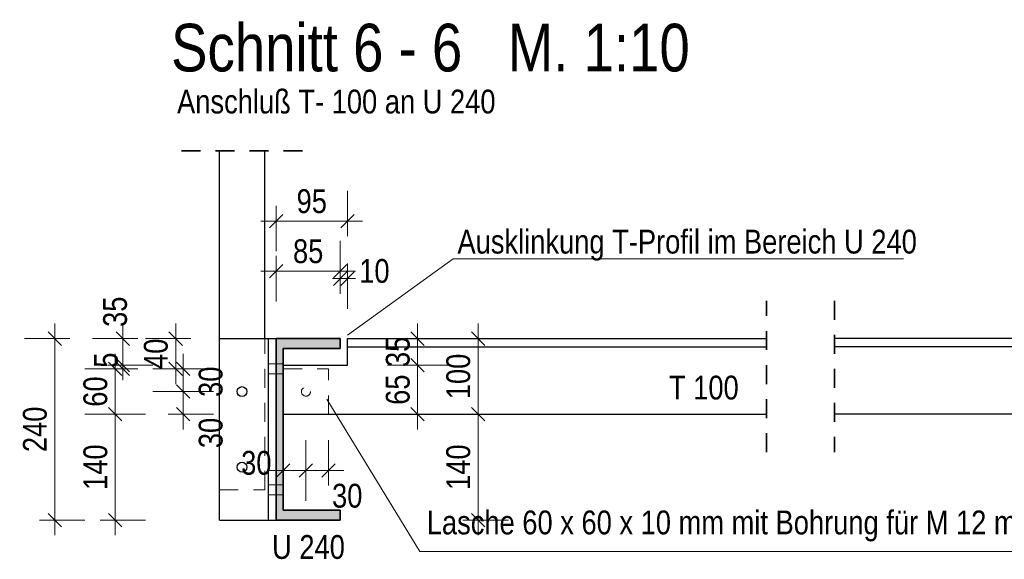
# Model space of a CAD drawing. Header units: millimetres. Extents: x 0 to 91, y -53.4 to 42.
# Tile 3 of 180: x 12.5 to 19, y -45 to -41.5. Entities that reach past the tile are written whole.
import ezdxf

# ---------------------------------------------------------------- set-up
doc = ezdxf.new("R2010")
doc.units = ezdxf.units.MM
doc.linetypes.add('HIDDEN', pattern=[0.375, 0.25, -0.125])
doc.layers.add('Achsen', color=7, linetype='Continuous', lineweight=20)
doc.layers.add('Schraffuren', color=7, linetype='Continuous', lineweight=20)
doc.styles.add('Arial Narrow', font='ARIALN.TTF')
doc.dimstyles.new('Arch_Strakon_dimstyle', dxfattribs={"dimtxt": 1, "dimasz": 1, "dimexe": 1.25, "dimexo": 0.0625, "dimgap": 1, "dimtad": 0, "dimdec": 5, "dimzin": 12, "dimdsep": 46, "dimtxsty": 'Arial Narrow', "dimblk": 'Arrowhead_Tick', "dimsah": 1, "dimcen": 0, "dimse1": 1, "dimse2": 1, "dimclrd": 6, "dimclrt": 2, "dimazin": 0, "dimtfac": 1, "dimtdec": 4, "dimtmove": 0, "dimatfit": 3, "dimldrblk": 'NONE', "dimfxl": 1, "dimtvp": 1, "dimtolj": 1, "dimtzin": 0, "dimlwd": 13, "dimarcsym": 2})

# ---------------------------------------------------------------- blocks, each defined once
blk = doc.blocks.new('Arrowhead_Tick')
at = {"color": 0, "linetype": 'Continuous', "lineweight": -2}
for p, q in [((0, 20), (0, -10)), ((-1, 0), (0, 0)), ((10, 0), (0, 0))]:
    blk.add_line(p, q, dxfattribs=at)
at = {"color": 2, "linetype": 'Continuous', "lineweight": 35}
blk.add_line((4.42, 4.42), (-4.42, -4.42), dxfattribs=at)
blk = doc.blocks.new('*D295')
at = {"layer": 'Defpoints', "color": 0}
for p in [(14.3623, -43.9185), (14.2122, -44.0685), (14.3623, -44.4408)]:
    blk.add_point(p, dxfattribs=at)
at = {"layer": 'Schraffuren', "color": 6, "linetype": 'Continuous', "lineweight": 13}
blk.add_line((14.2222, -44.4408), (14.3523, -44.4408), dxfattribs=at)
at = {"layer": 'Schraffuren', "color": 6, "lineweight": 13, "xscale": 0.01, "yscale": 0.01, "zscale": 0.01}
for p, rotation in [((14.3623, -44.4408), 2.711376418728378e-12), ((14.2122, -44.4408), 180.0000000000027)]:
    blk.add_blockref('Arrowhead_Tick', p, dxfattribs=dict(at, rotation=rotation))
at = {"layer": 'Schraffuren', "color": 2, "lineweight": 35, "insert": (14.0342, -44.3908), "char_height": 0.1575, "attachment_point": 5, "style": 'Arial Narrow'}
blk.add_mtext('\\A1;30', dxfattribs=at)
blk = doc.blocks.new('_None')
blk = doc.blocks.new('*D296')
at = {"layer": 'Defpoints', "color": 0}
for p in [(14.3623, -43.9185), (14.5122, -44.0685), (14.5122, -44.4408)]:
    blk.add_point(p, dxfattribs=at)
at = {"layer": 'Schraffuren', "color": 6, "linetype": 'Continuous', "lineweight": 13}
blk.add_line((14.3723, -44.4408), (14.5022, -44.4408), dxfattribs=at)
at = {"layer": 'Schraffuren', "color": 6, "lineweight": 13, "xscale": 0.01, "yscale": 0.01, "zscale": 0.01}
for p, rotation in [((14.5122, -44.4408), 359.9999999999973), ((14.3623, -44.4408), 179.9999999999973)]:
    blk.add_blockref('Arrowhead_Tick', p, dxfattribs=dict(at, rotation=rotation))
at = {"layer": 'Schraffuren', "color": 2, "lineweight": 35, "insert": (14.6354, -44.6084), "char_height": 0.1575, "attachment_point": 5, "style": 'Arial Narrow'}
blk.add_mtext('\\A1;30', dxfattribs=at)
blk = doc.blocks.new('*D297')
at = {"layer": 'Defpoints', "color": 0}
for p in [(13.1009, -43.7685), (14.2122, -43.7685), (14.2122, -44.0685)]:
    blk.add_point(p, dxfattribs=at)
at = {"layer": 'Schraffuren', "color": 6, "linetype": 'Continuous', "lineweight": 13}
blk.add_line((13.1009, -44.0585), (13.1009, -43.7785), dxfattribs=at)
at = {"layer": 'Schraffuren', "color": 6, "lineweight": 13, "xscale": 0.01, "yscale": 0.01, "zscale": 0.01}
for p, rotation in [((13.1009, -43.7685), 90), ((13.1009, -44.0685), 270)]:
    blk.add_blockref('Arrowhead_Tick', p, dxfattribs=dict(at, rotation=rotation))
at = {"layer": 'Schraffuren', "color": 2, "lineweight": 35, "insert": (12.9705, -43.9185), "char_height": 0.1575, "attachment_point": 5, "rotation": 90, "style": 'Arial Narrow'}
blk.add_mtext('\\A1;60', dxfattribs=at)
blk = doc.blocks.new('*D298')
at = {"layer": 'Defpoints', "color": 0}
for p in [(13.1509, -43.7435), (14.2122, -43.7435), (14.2122, -43.7685)]:
    blk.add_point(p, dxfattribs=at)
at = {"layer": 'Schraffuren', "color": 6, "linetype": 'Continuous', "lineweight": 13}
for p, q in [((13.1509, -43.7335), (13.1509, -43.7235)), ((13.1509, -43.7685), (13.1509, -43.7435)), ((13.1509, -43.7785), (13.1509, -43.7885))]:
    blk.add_line(p, q, dxfattribs=at)
at = {"layer": 'Schraffuren', "color": 6, "lineweight": 13, "xscale": 0.01, "yscale": 0.01, "zscale": 0.01}
for p, rotation in [((13.1509, -43.7685), 90), ((13.1509, -43.7435), 270)]:
    blk.add_blockref('Arrowhead_Tick', p, dxfattribs=dict(at, rotation=rotation))
at = {"layer": 'Schraffuren', "color": 2, "lineweight": 35, "insert": (13.0409, -43.7108), "char_height": 0.1575, "attachment_point": 5, "rotation": 90, "style": 'Arial Narrow'}
blk.add_mtext('\\A1;5', dxfattribs=at)
blk = doc.blocks.new('*D299')
at = {"layer": 'Defpoints', "color": 0}
for p in [(13.1509, -43.5685), (14.1647, -43.5685), (14.2122, -43.7435)]:
    blk.add_point(p, dxfattribs=at)
at = {"layer": 'Schraffuren', "color": 6, "linetype": 'Continuous', "lineweight": 13}
blk.add_line((13.1509, -43.7335), (13.1509, -43.5785), dxfattribs=at)
at = {"layer": 'Schraffuren', "color": 6, "lineweight": 13, "xscale": 0.01, "yscale": 0.01, "zscale": 0.01}
for p, rotation in [((13.1509, -43.5685), 90), ((13.1509, -43.7435), 270)]:
    blk.add_blockref('Arrowhead_Tick', p, dxfattribs=dict(at, rotation=rotation))
at = {"layer": 'Schraffuren', "color": 2, "lineweight": 35, "insert": (13.1009, -43.3905), "char_height": 0.1575, "attachment_point": 5, "rotation": 90, "style": 'Arial Narrow'}
blk.add_mtext('\\A1;35', dxfattribs=at)
blk = doc.blocks.new('*D301')
at = {"layer": 'Defpoints', "color": 0}
for p in [(13.5509, -43.9185), (14.3623, -43.9185), (14.2122, -44.0685)]:
    blk.add_point(p, dxfattribs=at)
at = {"layer": 'Schraffuren', "color": 6, "linetype": 'Continuous', "lineweight": 13}
blk.add_line((13.5509, -44.0585), (13.5509, -43.9285), dxfattribs=at)
at = {"layer": 'Schraffuren', "color": 6, "lineweight": 13, "xscale": 0.01, "yscale": 0.01, "zscale": 0.01}
for p, rotation in [((13.5509, -43.9185), 90), ((13.5509, -44.0685), 270)]:
    blk.add_blockref('Arrowhead_Tick', p, dxfattribs=dict(at, rotation=rotation))
at = {"layer": 'Schraffuren', "color": 2, "lineweight": 35, "insert": (13.7333, -44.1925), "char_height": 0.1575, "attachment_point": 5, "rotation": 90, "style": 'Arial Narrow'}
blk.add_mtext('\\A1;30', dxfattribs=at)
blk = doc.blocks.new('*D302')
at = {"layer": 'Defpoints', "color": 0}
for p in [(13.5509, -43.7685), (14.2122, -43.7685), (14.3623, -43.9185)]:
    blk.add_point(p, dxfattribs=at)
at = {"layer": 'Schraffuren', "color": 6, "linetype": 'Continuous', "lineweight": 13}
blk.add_line((13.5509, -43.9085), (13.5509, -43.7785), dxfattribs=at)
at = {"layer": 'Schraffuren', "color": 6, "lineweight": 13, "xscale": 0.01, "yscale": 0.01, "zscale": 0.01}
for p, rotation in [((13.5509, -43.7685), 90), ((13.5509, -43.9185), 270)]:
    blk.add_blockref('Arrowhead_Tick', p, dxfattribs=dict(at, rotation=rotation))
at = {"layer": 'Schraffuren', "color": 2, "lineweight": 35, "insert": (13.733, -43.8535), "char_height": 0.1575, "attachment_point": 5, "rotation": 90, "style": 'Arial Narrow'}
blk.add_mtext('\\A1;30', dxfattribs=at)
blk = doc.blocks.new('*D303')
at = {"layer": 'Defpoints', "color": 0}
for p in [(13.5009, -43.5685), (14.1647, -43.5685), (14.2122, -43.7685)]:
    blk.add_point(p, dxfattribs=at)
at = {"layer": 'Schraffuren', "color": 6, "linetype": 'Continuous', "lineweight": 13}
blk.add_line((13.5009, -43.7585), (13.5009, -43.5785), dxfattribs=at)
at = {"layer": 'Schraffuren', "color": 6, "lineweight": 13, "xscale": 0.01, "yscale": 0.01, "zscale": 0.01}
for p, rotation in [((13.5009, -43.5685), 90), ((13.5009, -43.7685), 270)]:
    blk.add_blockref('Arrowhead_Tick', p, dxfattribs=dict(at, rotation=rotation))
at = {"layer": 'Schraffuren', "color": 2, "lineweight": 35, "insert": (13.3705, -43.6685), "char_height": 0.1575, "attachment_point": 5, "rotation": 90, "style": 'Arial Narrow'}
blk.add_mtext('\\A1;40', dxfattribs=at)
blk = doc.blocks.new('*D304')
at = {"layer": 'Defpoints', "color": 0}
for p in [(14.6372, -43.7435), (15.1009, -43.7435), (14.5122, -44.0685)]:
    blk.add_point(p, dxfattribs=at)
at = {"layer": 'Schraffuren', "color": 6, "linetype": 'Continuous', "lineweight": 13}
blk.add_line((15.1009, -44.0585), (15.1009, -43.7535), dxfattribs=at)
at = {"layer": 'Schraffuren', "color": 6, "lineweight": 13, "xscale": 0.01, "yscale": 0.01, "zscale": 0.01}
for p, rotation in [((15.1009, -43.7435), 90), ((15.1009, -44.0685), 270)]:
    blk.add_blockref('Arrowhead_Tick', p, dxfattribs=dict(at, rotation=rotation))
at = {"layer": 'Schraffuren', "color": 2, "lineweight": 35, "insert": (14.9705, -43.906), "char_height": 0.1575, "attachment_point": 5, "rotation": 90, "style": 'Arial Narrow'}
blk.add_mtext('\\A1;65', dxfattribs=at)
blk = doc.blocks.new('*D305')
at = {"layer": 'Defpoints', "color": 0}
for p in [(14.6372, -43.5685), (15.1009, -43.5685), (14.6372, -43.7435)]:
    blk.add_point(p, dxfattribs=at)
at = {"layer": 'Schraffuren', "color": 6, "linetype": 'Continuous', "lineweight": 13}
blk.add_line((15.1009, -43.7335), (15.1009, -43.5785), dxfattribs=at)
at = {"layer": 'Schraffuren', "color": 6, "lineweight": 13, "xscale": 0.01, "yscale": 0.01, "zscale": 0.01}
for p, rotation in [((15.1009, -43.5685), 90), ((15.1009, -43.7435), 270)]:
    blk.add_blockref('Arrowhead_Tick', p, dxfattribs=dict(at, rotation=rotation))
at = {"layer": 'Schraffuren', "color": 2, "lineweight": 35, "insert": (14.9705, -43.656), "char_height": 0.1575, "attachment_point": 5, "rotation": 90, "style": 'Arial Narrow'}
blk.add_mtext('\\A1;35', dxfattribs=at)
blk = doc.blocks.new('*D306')
at = {"layer": 'Defpoints', "color": 0}
for p in [(15.5009, -43.5685), (17.4089, -43.5685), (17.4089, -44.0685)]:
    blk.add_point(p, dxfattribs=at)
at = {"layer": 'Schraffuren', "color": 6, "linetype": 'Continuous', "lineweight": 13}
blk.add_line((15.5009, -44.0585), (15.5009, -43.5785), dxfattribs=at)
at = {"layer": 'Schraffuren', "color": 6, "lineweight": 13, "xscale": 0.01, "yscale": 0.01, "zscale": 0.01}
for p, rotation in [((15.5009, -43.5685), 90), ((15.5009, -44.0685), 270)]:
    blk.add_blockref('Arrowhead_Tick', p, dxfattribs=dict(at, rotation=rotation))
at = {"layer": 'Schraffuren', "color": 2, "lineweight": 35, "insert": (15.3705, -43.8185), "char_height": 0.1575, "attachment_point": 5, "rotation": 90, "style": 'Arial Narrow'}
blk.add_mtext('\\A1;100', dxfattribs=at)
blk = doc.blocks.new('*D311')
at = {"layer": 'Defpoints', "color": 0}
for p in [(14.6372, -42.7908), (14.1647, -43.5685), (14.6372, -43.7435)]:
    blk.add_point(p, dxfattribs=at)
at = {"layer": 'Schraffuren', "color": 6, "linetype": 'Continuous', "lineweight": 13}
blk.add_line((14.1747, -42.7908), (14.6272, -42.7908), dxfattribs=at)
at = {"layer": 'Schraffuren', "color": 6, "lineweight": 13, "xscale": 0.01, "yscale": 0.01, "zscale": 0.01}
blk.add_blockref('Arrowhead_Tick', (14.6372, -42.7908), dxfattribs=at)
at = {"layer": 'Schraffuren', "color": 6, "lineweight": 13, "xscale": 0.01, "yscale": 0.01, "zscale": 0.01, "rotation": 180}
blk.add_blockref('Arrowhead_Tick', (14.1647, -42.7908), dxfattribs=at)
at = {"layer": 'Schraffuren', "color": 2, "lineweight": 35, "insert": (14.4009, -42.6604), "char_height": 0.1575, "attachment_point": 5, "style": 'Arial Narrow'}
blk.add_mtext('\\A1;95', dxfattribs=at)
blk = doc.blocks.new('*D312')
at = {"layer": 'Defpoints', "color": 0}
for p in [(14.5897, -43.1217), (14.1647, -43.5685), (14.5897, -43.5685)]:
    blk.add_point(p, dxfattribs=at)
at = {"layer": 'Schraffuren', "color": 6, "linetype": 'Continuous', "lineweight": 13}
blk.add_line((14.1747, -43.1217), (14.5797, -43.1217), dxfattribs=at)
at = {"layer": 'Schraffuren', "color": 6, "lineweight": 13, "xscale": 0.01, "yscale": 0.01, "zscale": 0.01}
blk.add_blockref('Arrowhead_Tick', (14.5897, -43.1217), dxfattribs=at)
at = {"layer": 'Schraffuren', "color": 6, "lineweight": 13, "xscale": 0.01, "yscale": 0.01, "zscale": 0.01, "rotation": 180}
blk.add_blockref('Arrowhead_Tick', (14.1647, -43.1217), dxfattribs=at)
at = {"layer": 'Schraffuren', "color": 2, "lineweight": 35, "insert": (14.3772, -42.9913), "char_height": 0.1575, "attachment_point": 5, "style": 'Arial Narrow'}
blk.add_mtext('\\A1;85', dxfattribs=at)
blk = doc.blocks.new('*D313')
at = {"layer": 'Defpoints', "color": 0}
for p in [(14.6372, -43.1717), (14.5897, -43.5685), (14.6372, -43.5685)]:
    blk.add_point(p, dxfattribs=at)
at = {"layer": 'Schraffuren', "color": 6, "linetype": 'Continuous', "lineweight": 13}
for p, q in [((14.5797, -43.1717), (14.5697, -43.1717)), ((14.5897, -43.1717), (14.6372, -43.1717)), ((14.6472, -43.1717), (14.6572, -43.1717))]:
    blk.add_line(p, q, dxfattribs=at)
at = {"layer": 'Schraffuren', "color": 6, "lineweight": 13, "xscale": 0.01, "yscale": 0.01, "zscale": 0.01}
blk.add_blockref('Arrowhead_Tick', (14.5897, -43.1717), dxfattribs=at)
at = {"layer": 'Schraffuren', "color": 6, "lineweight": 13, "xscale": 0.01, "yscale": 0.01, "zscale": 0.01, "rotation": 180}
blk.add_blockref('Arrowhead_Tick', (14.6372, -43.1717), dxfattribs=at)
at = {"layer": 'Schraffuren', "color": 2, "lineweight": 35, "insert": (14.8152, -43.1217), "char_height": 0.1575, "attachment_point": 5, "style": 'Arial Narrow'}
blk.add_mtext('\\A1;10', dxfattribs=at)
blk = doc.blocks.new('*D314')
at = {"layer": 'Defpoints', "color": 0}
for p in [(13.1009, -44.0685), (14.2122, -44.0685), (14.1647, -44.7685)]:
    blk.add_point(p, dxfattribs=at)
at = {"layer": 'Schraffuren', "color": 6, "linetype": 'Continuous', "lineweight": 13}
blk.add_line((13.1009, -44.7585), (13.1009, -44.0785), dxfattribs=at)
at = {"layer": 'Schraffuren', "color": 6, "lineweight": 13, "xscale": 0.01, "yscale": 0.01, "zscale": 0.01}
for p, rotation in [((13.1009, -44.0685), 90), ((13.1009, -44.7685), 270)]:
    blk.add_blockref('Arrowhead_Tick', p, dxfattribs=dict(at, rotation=rotation))
at = {"layer": 'Schraffuren', "color": 2, "lineweight": 35, "insert": (12.9705, -44.4185), "char_height": 0.1575, "attachment_point": 5, "rotation": 90, "style": 'Arial Narrow'}
blk.add_mtext('\\A1;140', dxfattribs=at)
blk = doc.blocks.new('*D315')
at = {"layer": 'Defpoints', "color": 0}
for p in [(12.7009, -43.5685), (14.1647, -43.5685), (14.1647, -44.7685)]:
    blk.add_point(p, dxfattribs=at)
at = {"layer": 'Schraffuren', "color": 6, "linetype": 'Continuous', "lineweight": 13}
blk.add_line((12.7009, -44.7585), (12.7009, -43.5785), dxfattribs=at)
at = {"layer": 'Schraffuren', "color": 6, "lineweight": 13, "xscale": 0.01, "yscale": 0.01, "zscale": 0.01}
for p, rotation in [((12.7009, -43.5685), 90), ((12.7009, -44.7685), 270)]:
    blk.add_blockref('Arrowhead_Tick', p, dxfattribs=dict(at, rotation=rotation))
at = {"layer": 'Schraffuren', "color": 2, "lineweight": 35, "insert": (12.5705, -44.1685), "char_height": 0.1575, "attachment_point": 5, "rotation": 90, "style": 'Arial Narrow'}
blk.add_mtext('\\A1;240', dxfattribs=at)
blk = doc.blocks.new('*D316')
at = {"layer": 'Defpoints', "color": 0}
for p in [(15.5009, -44.0685), (17.4089, -44.0685), (14.5897, -44.7685)]:
    blk.add_point(p, dxfattribs=at)
at = {"layer": 'Schraffuren', "color": 6, "linetype": 'Continuous', "lineweight": 13}
blk.add_line((15.5009, -44.7585), (15.5009, -44.0785), dxfattribs=at)
at = {"layer": 'Schraffuren', "color": 6, "lineweight": 13, "xscale": 0.01, "yscale": 0.01, "zscale": 0.01}
for p, rotation in [((15.5009, -44.0685), 90), ((15.5009, -44.7685), 270)]:
    blk.add_blockref('Arrowhead_Tick', p, dxfattribs=dict(at, rotation=rotation))
at = {"layer": 'Schraffuren', "color": 2, "lineweight": 35, "insert": (15.3705, -44.4185), "char_height": 0.1575, "attachment_point": 5, "rotation": 90, "style": 'Arial Narrow'}
blk.add_mtext('\\A1;140', dxfattribs=at)

msp = doc.modelspace()

# ---------------------------------------------------------------- hatches: boundary and pattern name
at = {"layer": 'Schraffuren', "lineweight": 25, "true_color": 0x4682b4}
msp.add_hatch(color=145, dxfattribs=at).paths.add_polyline_path([(14.589696, -43.6334841), (14.589696, -43.5684841), (14.164696, -43.5684841), (14.164696, -44.7684841), (14.589696, -44.7684841), (14.589696, -44.7034841), (14.212196, -44.7034841), (14.212196, -43.6334841)])

# ---------------------------------------------------------------- linework, layer by layer
at = {"color": 2, "linetype": 'HIDDEN', "lineweight": 35, "ltscale": 0.5}
for p, q in [((13.539696, -42.3261767), (14.339696, -42.3261767)), ((17.4089219, -44.3184841), (17.4089219, -43.3184841)), ((17.8587802, -43.3184841), (17.8587802, -44.3184841))]:
    msp.add_line(p, q, dxfattribs=at)
at = {"color": 5, "linetype": 'Continuous', "lineweight": 18}
for p, q in [((15.3359865, -43.0397828), (14.6370992, -43.5454817)), ((18.3133599, -43.0397828), (15.3359865, -43.0397828))]:
    msp.add_line(p, q, dxfattribs=at)
at = {"color": 6, "linetype": 'HIDDEN', "lineweight": 13, "ltscale": 0.5}
for p, q in [((14.089696, -44.5684841), (14.089696, -43.5684841)), ((14.114696, -43.7359841), (14.164696, -43.7359841)), ((14.164696, -43.7359841), (14.212196, -43.7359841)), ((14.114696, -43.8009841), (14.164696, -43.8009841)), ((14.164696, -43.8009841), (14.212196, -43.8009841)), ((14.212196, -43.7684841), (14.512196, -43.7684841)), ((14.512196, -44.0684841), (14.512196, -43.7684841)), ((14.33464, -43.9299928), (14.3346402, -43.9299921)), ((14.350837, -43.8907798), (14.3508372, -43.8907791)), ((14.3738529, -43.9461898), (14.3738532, -43.9461891)), ((14.39005, -43.9069768), (14.3900502, -43.9069762)), ((14.114696, -44.5359841), (14.164696, -44.5359841)), ((14.164696, -44.5359841), (14.212196, -44.5359841)), ((13.789696, -44.5684841), (14.089696, -44.5684841)), ((14.114696, -44.6009841), (14.164696, -44.6009841)), ((14.164696, -44.6009841), (14.212196, -44.6009841))]:
    msp.add_line(p, q, dxfattribs=at)
at = {"color": 2, "linetype": 'Continuous', "lineweight": 35}
for p, q in [((14.164696, -43.5684841), (14.589696, -43.5684841)), ((14.164696, -44.7684841), (14.164696, -43.5684841)), ((14.589696, -43.6334841), (14.589696, -43.5684841)), ((14.212196, -43.6334841), (14.589696, -43.6334841)), ((14.212196, -44.7034841), (14.212196, -43.6334841)), ((14.212196, -44.7034841), (14.589696, -44.7034841)), ((14.589696, -44.7684841), (14.589696, -44.7034841)), ((14.164696, -44.7684841), (14.589696, -44.7684841))]:
    msp.add_line(p, q, dxfattribs=at)
at = {"color": 6, "linetype": 'HIDDEN', "lineweight": 13, "ltscale": 0.5}
msp.add_circle((14.3623452, -43.9184841), 0.03, dxfattribs=at)
at = {"layer": 'Achsen', "color": 3, "linetype": 'Continuous', "lineweight": 25}
for p, q in [((13.789696, -43.5684841), (13.789696, -42.3261767)), ((14.089696, -43.5684841), (14.089696, -42.3261767)), ((13.789696, -43.5684841), (14.114696, -43.5684841)), ((13.789696, -44.7684841), (13.789696, -43.5684841)), ((14.114696, -43.5684841), (14.164696, -43.5684841)), ((14.114696, -44.7684841), (14.114696, -43.5684841)), ((14.637196, -43.5684841), (17.4089219, -43.5684841)), ((14.637196, -43.6234841), (14.637196, -43.5684841)), ((14.637196, -43.6234841), (17.4089219, -43.6234841)), ((14.637196, -43.7434841), (14.637196, -43.6234841)), ((20.8383059, -43.5684841), (17.8587802, -43.5684841)), ((20.8383059, -43.6234841), (17.8587802, -43.6234841)), ((14.212196, -43.7434841), (14.637196, -43.7434841)), ((14.212196, -44.0684841), (17.4089219, -44.0684841)), ((20.8383059, -44.0684841), (17.8587802, -44.0684841)), ((13.789696, -44.7684841), (14.114696, -44.7684841)), ((14.114696, -44.7684841), (14.164696, -44.7684841))]:
    msp.add_line(p, q, dxfattribs=at)
for centre in [(13.939696, -43.9184841), (13.939696, -44.4184841)]:
    msp.add_circle(centre, 0.0326, dxfattribs=at)
at = {"layer": 'Schraffuren', "color": 5, "linetype": 'Continuous', "lineweight": 18}
for p, q in [((15.1164328, -44.975424), (14.500625, -43.9691039)), ((19.2543608, -44.975424), (15.1164328, -44.975424))]:
    msp.add_line(p, q, dxfattribs=at)

# ---------------------------------------------------------------- texts
at = {"color": 1, "lineweight": 70, "style": 'Arial Narrow'}
msp.add_text('Schnitt 6 - 6   M. 1:10', height=0.315, dxfattribs=at).set_placement((13.4705971, -41.8011065))
at = {"color": 2, "lineweight": 35, "style": 'Arial Narrow'}
for s, p in [('Anschluß T- 100 an U 240', (13.5101175, -42.0793251)), ('Ausklinkung T-Profil im Bereich U 240', (15.3643966, -43.0056907))]:
    msp.add_text(s, height=0.1575, dxfattribs=at).set_placement(p)
at = {"layer": 'Schraffuren', "color": 2, "lineweight": 35, "style": 'Arial Narrow'}
for s, p in [('T 100', (16.7631045, -43.9708599)), ('Lasche 60 x 60 x 10 mm mit Bohrung für M 12 mittig', (15.1614919, -44.8627762)), ('U 240', (14.1383669, -45.025046))]:
    msp.add_text(s, height=0.1575, dxfattribs=at).set_placement(p)

# ---------------------------------------------------------------- dimensions: what is measured, and where the dimension line sits
at = {"layer": 'Schraffuren', "lineweight": 35}
for base, p1, p2, text, override, picture, middle in [((14.637196, -42.7907713), (14.164696, -43.5684841), (14.637196, -43.7434841), '95', {"dimscale": 0.01, "dimtxt": 15.75, "dimasz": 1, "dimgap": 5, "dimtad": 1, "dimjust": 0, "dimtih": 0, "dimtoh": 0, "dimdec": 3, "dimdsep": 46, "dimtxsty": 'Arial Narrow', "dimclrd": 6, "dimclrt": 2, "dimtix": 1, "dimtofl": 255, "dimtmove": 0, "dimatfit": 2, "dimfxl": 0, "dimfxlon": 0, "dimtvp": 31.746032, "dimlwd": 13}, '*D311', (14.400946, -42.7907713)), ((14.589696, -43.1216906), (14.164696, -43.5684841), (14.589696, -43.5684841), '85', {"dimscale": 0.01, "dimtxt": 15.75, "dimasz": 1, "dimgap": 5, "dimtad": 1, "dimjust": 0, "dimtih": 0, "dimtoh": 0, "dimdec": 3, "dimdsep": 46, "dimtxsty": 'Arial Narrow', "dimclrd": 6, "dimclrt": 2, "dimtix": 1, "dimtofl": 255, "dimtmove": 0, "dimatfit": 2, "dimfxl": 0, "dimfxlon": 0, "dimtvp": 31.746032, "dimlwd": 13}, '*D312', (14.377196, -43.1216906)), ((14.637196, -43.1716906), (14.589696, -43.5684841), (14.637196, -43.5684841), '10', {"dimscale": 0.01, "dimtxt": 15.75, "dimasz": 1, "dimgap": 5, "dimtad": 1, "dimjust": 4, "dimtih": 0, "dimtoh": 0, "dimdec": 3, "dimdsep": 46, "dimtxsty": 'Arial Narrow', "dimclrd": 6, "dimclrt": 2, "dimtix": 0, "dimtofl": 255, "dimtmove": 2, "dimatfit": 2, "dimfxl": 0, "dimfxlon": 0, "dimtvp": 31.746032, "dimlwd": 13}, '*D313', (14.815171, -43.1216906)), ((14.512196, -44.4407713), (14.3623452, -43.9184841), (14.512196, -44.0684841), '30', {"dimscale": 0.01, "dimtxt": 15.75, "dimasz": 1, "dimgap": 5, "dimtad": 0, "dimjust": 0, "dimtih": 0, "dimtoh": 0, "dimdec": 3, "dimdsep": 46, "dimtxsty": 'Arial Narrow', "dimclrd": 6, "dimclrt": 2, "dimtix": 0, "dimtofl": 255, "dimtmove": 2, "dimatfit": 2, "dimfxl": 0, "dimfxlon": 0, "dimtvp": 31.746032, "dimlwd": 13}, '*D296', (14.6354347, -44.60835))]:
    dim = msp.add_linear_dim(base=base, p1=p1, p2=p2, text=text, dimstyle='Arch_Strakon_dimstyle', override=override, dxfattribs=at)
    dim.commit()
    dim.dimension.update_dxf_attribs({"geometry": picture, "text_midpoint": middle, "dimtype": 160})
for base, p1, p2, angle, text, override, picture, middle in [((13.1509123, -43.5684841), (14.212196, -43.7434841), (14.164696, -43.5684841), 90, '35', {"dimscale": 0.01, "dimtxt": 15.75, "dimasz": 1, "dimgap": 5, "dimtad": 1, "dimjust": 4, "dimtih": 0, "dimtoh": 0, "dimdec": 3, "dimdsep": 46, "dimtxsty": 'Arial Narrow', "dimclrd": 6, "dimclrt": 2, "dimtix": 0, "dimtofl": 255, "dimtmove": 2, "dimatfit": 2, "dimfxl": 0, "dimfxlon": 0, "dimtvp": 31.746032, "dimlwd": 13}, '*D299', (13.1009123, -43.3905091)), ((12.7009123, -43.5684841), (14.164696, -44.7684841), (14.164696, -43.5684841), 90, '240', {"dimscale": 0.01, "dimtxt": 15.75, "dimasz": 1, "dimgap": 5, "dimtad": 1, "dimjust": 0, "dimtih": 0, "dimtoh": 0, "dimdec": 3, "dimdsep": 46, "dimtxsty": 'Arial Narrow', "dimclrd": 6, "dimclrt": 2, "dimtix": 1, "dimtofl": 255, "dimtmove": 0, "dimatfit": 2, "dimfxl": 0, "dimfxlon": 0, "dimtvp": 31.746032, "dimlwd": 13}, '*D315', (12.7009123, -44.1684841)), ((13.5009123, -43.5684841), (14.212196, -43.7684841), (14.164696, -43.5684841), 90, '40', {"dimscale": 0.01, "dimtxt": 15.75, "dimasz": 1, "dimgap": 5, "dimtad": 1, "dimjust": 0, "dimtih": 0, "dimtoh": 0, "dimdec": 3, "dimdsep": 46, "dimtxsty": 'Arial Narrow', "dimclrd": 6, "dimclrt": 2, "dimtix": 1, "dimtofl": 255, "dimtmove": 0, "dimatfit": 2, "dimfxl": 0, "dimfxlon": 0, "dimtvp": 31.746032, "dimlwd": 13}, '*D303', (13.5009123, -43.6684841)), ((15.1009123, -43.5684841), (14.637196, -43.7434841), (14.637196, -43.5684841), 90, '35', {"dimscale": 0.01, "dimtxt": 15.75, "dimasz": 1, "dimgap": 5, "dimtad": 1, "dimjust": 0, "dimtih": 0, "dimtoh": 0, "dimdec": 3, "dimdsep": 46, "dimtxsty": 'Arial Narrow', "dimclrd": 6, "dimclrt": 2, "dimtix": 1, "dimtofl": 255, "dimtmove": 0, "dimatfit": 2, "dimfxl": 0, "dimfxlon": 0, "dimtvp": 31.746032, "dimlwd": 13}, '*D305', (15.1009123, -43.6559841)), ((15.5009123, -43.5684841), (17.4089219, -44.0684841), (17.4089219, -43.5684841), 90, '100', {"dimscale": 0.01, "dimtxt": 15.75, "dimasz": 1, "dimgap": 5, "dimtad": 1, "dimjust": 0, "dimtih": 0, "dimtoh": 0, "dimdec": 3, "dimdsep": 46, "dimtxsty": 'Arial Narrow', "dimclrd": 6, "dimclrt": 2, "dimtix": 1, "dimtofl": 255, "dimtmove": 0, "dimatfit": 2, "dimfxl": 0, "dimfxlon": 0, "dimtvp": 31.746032, "dimlwd": 13}, '*D306', (15.5009123, -43.8184841)), ((13.1009123, -43.7684841), (14.212196, -44.0684841), (14.212196, -43.7684841), 90, '60', {"dimscale": 0.01, "dimtxt": 15.75, "dimasz": 1, "dimgap": 5, "dimtad": 1, "dimjust": 0, "dimtih": 0, "dimtoh": 0, "dimdec": 3, "dimdsep": 46, "dimtxsty": 'Arial Narrow', "dimclrd": 6, "dimclrt": 2, "dimtix": 1, "dimtofl": 255, "dimtmove": 0, "dimatfit": 2, "dimfxl": 0, "dimfxlon": 0, "dimtvp": 31.746032, "dimlwd": 13}, '*D297', (13.1009123, -43.9184841)), ((13.1509123, -43.7434841), (14.212196, -43.7684841), (14.212196, -43.7434841), 90, '5', {"dimscale": 0.01, "dimtxt": 15.75, "dimasz": 1, "dimgap": 5, "dimtad": 0, "dimjust": 0, "dimtih": 0, "dimtoh": 0, "dimdec": 3, "dimdsep": 46, "dimtxsty": 'Arial Narrow', "dimclrd": 6, "dimclrt": 2, "dimtix": 0, "dimtofl": 255, "dimtmove": 2, "dimatfit": 2, "dimfxl": 0, "dimfxlon": 0, "dimtvp": 31.746032, "dimlwd": 13}, '*D298', (13.0408533, -43.7107614)), ((13.5509123, -43.7684841), (14.3623452, -43.9184841), (14.212196, -43.7684841), 90, '30', {"dimscale": 0.01, "dimtxt": 15.75, "dimasz": 1, "dimgap": 5, "dimtad": 0, "dimjust": 0, "dimtih": 0, "dimtoh": 0, "dimdec": 3, "dimdsep": 46, "dimtxsty": 'Arial Narrow', "dimclrd": 6, "dimclrt": 2, "dimtix": 0, "dimtofl": 255, "dimtmove": 2, "dimatfit": 2, "dimfxl": 0, "dimfxlon": 0, "dimtvp": 31.746032, "dimlwd": 13}, '*D302', (13.7330456, -43.8535391)), ((15.1009123, -43.7434841), (14.512196, -44.0684841), (14.637196, -43.7434841), 90, '65', {"dimscale": 0.01, "dimtxt": 15.75, "dimasz": 1, "dimgap": 5, "dimtad": 1, "dimjust": 0, "dimtih": 0, "dimtoh": 0, "dimdec": 3, "dimdsep": 46, "dimtxsty": 'Arial Narrow', "dimclrd": 6, "dimclrt": 2, "dimtix": 1, "dimtofl": 255, "dimtmove": 0, "dimatfit": 2, "dimfxl": 0, "dimfxlon": 0, "dimtvp": 31.746032, "dimlwd": 13}, '*D304', (15.1009123, -43.9059841)), ((13.5509123, -43.9184841), (14.212196, -44.0684841), (14.3623452, -43.9184841), 90, '30', {"dimscale": 0.01, "dimtxt": 15.75, "dimasz": 1, "dimgap": 5, "dimtad": 0, "dimjust": 0, "dimtih": 0, "dimtoh": 0, "dimdec": 3, "dimdsep": 46, "dimtxsty": 'Arial Narrow', "dimclrd": 6, "dimclrt": 2, "dimtix": 0, "dimtofl": 255, "dimtmove": 2, "dimatfit": 2, "dimfxl": 0, "dimfxlon": 0, "dimtvp": 31.746032, "dimlwd": 13}, '*D301', (13.733288, -44.1924521)), ((14.3623452, -44.4407713), (14.212196, -44.0684841), (14.3623452, -43.9184841), 0, '30', {"dimscale": 0.01, "dimtxt": 15.75, "dimasz": 1, "dimgap": 5, "dimtad": 1, "dimjust": 0, "dimtih": 0, "dimtoh": 0, "dimdec": 3, "dimdsep": 46, "dimtxsty": 'Arial Narrow', "dimclrd": 6, "dimclrt": 2, "dimtix": 0, "dimtofl": 255, "dimtmove": 2, "dimatfit": 2, "dimfxl": 0, "dimfxlon": 0, "dimtvp": 31.746032, "dimlwd": 13}, '*D295', (14.034221, -44.3907713)), ((13.1009123, -44.0684841), (14.164696, -44.7684841), (14.212196, -44.0684841), 90, '140', {"dimscale": 0.01, "dimtxt": 15.75, "dimasz": 1, "dimgap": 5, "dimtad": 1, "dimjust": 0, "dimtih": 0, "dimtoh": 0, "dimdec": 3, "dimdsep": 46, "dimtxsty": 'Arial Narrow', "dimclrd": 6, "dimclrt": 2, "dimtix": 1, "dimtofl": 255, "dimtmove": 0, "dimatfit": 2, "dimfxl": 0, "dimfxlon": 0, "dimtvp": 31.746032, "dimlwd": 13}, '*D314', (13.1009123, -44.4184841)), ((15.5009123, -44.0684841), (14.589696, -44.7684841), (17.4089219, -44.0684841), 90, '140', {"dimscale": 0.01, "dimtxt": 15.75, "dimasz": 1, "dimgap": 5, "dimtad": 1, "dimjust": 0, "dimtih": 0, "dimtoh": 0, "dimdec": 3, "dimdsep": 46, "dimtxsty": 'Arial Narrow', "dimclrd": 6, "dimclrt": 2, "dimtix": 1, "dimtofl": 255, "dimtmove": 0, "dimatfit": 2, "dimfxl": 0, "dimfxlon": 0, "dimtvp": 31.746032, "dimlwd": 13}, '*D316', (15.5009123, -44.4184841))]:
    dim = msp.add_linear_dim(base=base, p1=p1, p2=p2, angle=angle, text=text, dimstyle='Arch_Strakon_dimstyle', override=override, dxfattribs=at)
    dim.commit()
    dim.dimension.update_dxf_attribs({"geometry": picture, "text_midpoint": middle, "dimtype": 160})

doc.saveas('drawing.dxf')
